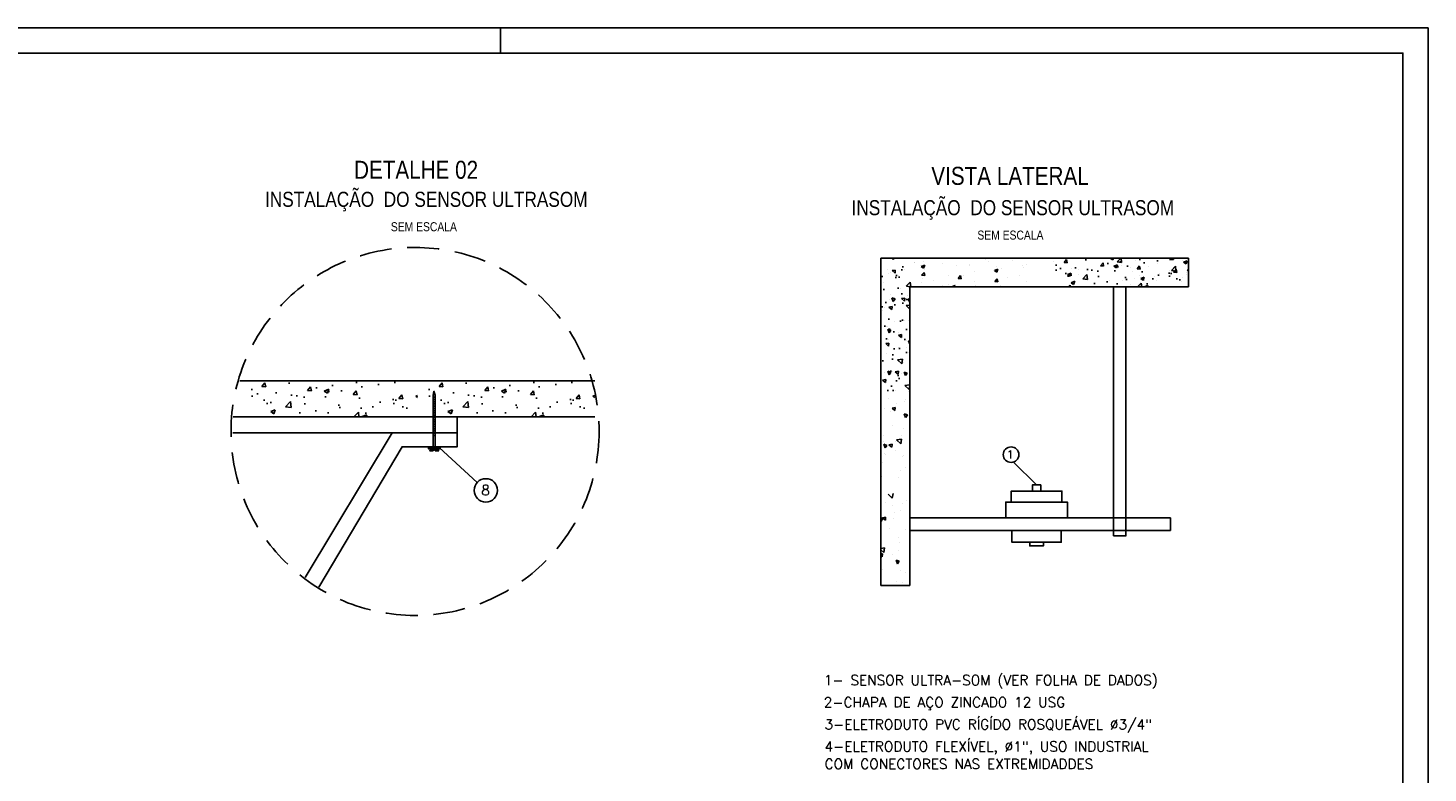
# Model space of a CAD drawing. Header units: millimetres. Extents: x 231 to 651, y 33 to 330.
# Tile 3 of 3: x 372 to 651, y 182 to 330. Entities that reach past the tile are written whole.
import ezdxf

# ---------------------------------------------------------------- set-up
doc = ezdxf.new("R2010")
doc.units = ezdxf.units.MM
doc.linetypes.add('HIDDEN', pattern=[9.525, 6.35, -3.175])
for name, color, linetype in [('2', 2, 'Continuous'), ('ARQ-FORMATO', 1, 'Continuous'), ('M_EXT_02', 2, 'Continuous'), ('TEXTO PROJ', 2, 'Continuous')]:
    doc.layers.add(name, color=color, linetype=linetype)
doc.styles.add('ARIAL', font='ARIALN.TTF')
doc.styles.add('ROMANS', font='ROMANS.SHX')

msp = doc.modelspace()

# ---------------------------------------------------------------- hatches: boundary and pattern name
h = msp.add_hatch()
h.set_pattern_fill('AR-CONC', color=256, scale=0.04, angle=90, style=0)
h.set_pattern_definition([(140, (852.132, -414.549), (0.637563, 7.287384), [0.762, -8.382]), (85, (852.132, -414.549), (-7.64226, -1.40971), [0.6096, -6.7056]), (190.451, (852.185, -413.942), (-7.004665, 5.8777), [0.6476, -7.1236]), (136.1842, (850.1, -414.549), (1.68169, 10.84316), [1.143, -12.573]), (186.6356, (850.24, -413.645), (-9.89702, 9.49617), [0.9714, -10.6854]), (81.184, (850.1, -414.549), (-9.897, 9.49618), [0.9144, -10.0584]), (111, (850.608, -413.533), (4.09062, 6.064593), [0.762, -8.382]), (56, (850.608, -413.533), (-7.367516, 2.47208), [0.6096, -6.7056]), (161.4514, (850.949, -413.028), (-3.27691, 8.536656), [0.6476, -7.1236]), (127.5, (852.132, -414.549), (-3.3822, 0.123544), [0, -6.624318, 0, -6.807197, 0, -6.730997]), (97.5, (852.132, -414.549), (-4.007221, 2.672786), [0, -3.881119, 0, -6.471918, 0, -2.5654]), (57.5, (852.132, -416.8148), (0.22915, 5.423622), [0, -2.54, 0, -7.924797, 0, -10.515596]), (47.5, (852.132, -417.831), (-1.01706, 5.925165), [0, -3.302, 0, -5.262878, 0, -7.467597])])
h.paths.add_polyline_path([(541.81, 284.54), (541.81, 257.38), (547.54, 257.38), (547.54, 284.54)])
h = msp.add_hatch()
h.set_pattern_fill('AR-CONC', color=256, scale=0.04, style=0)
h.set_pattern_definition([(50, (-95.916, -25.7865), (7.287384, -0.637563), [0.762, -8.382]), (355, (-95.916, -25.7865), (-1.40971, 7.64226), [0.6096, -6.7056]), (100.451, (-95.3086, -25.8396), (5.8777, 7.004665), [0.6476, -7.1236]), (46.1842, (-95.916, -23.7545), (10.84316, -1.68169), [1.143, -12.573]), (96.6356, (-95.012, -23.895), (9.49617, 9.89702), [0.9714, -10.6854]), (351.184, (-95.916, -23.754), (9.49618, 9.897), [0.9144, -10.0584]), (21, (-94.9, -24.2625), (6.064593, -4.09062), [0.762, -8.382]), (326, (-94.9, -24.2625), (2.47208, 7.367516), [0.6096, -6.7056]), (71.4514, (-94.3945, -24.603), (8.536656, 3.27691), [0.6476, -7.1236]), (37.5, (-95.9159, -25.7865), (0.123544, 3.3822), [0, -6.624318, 0, -6.807197, 0, -6.730997]), (7.5, (-95.916, -25.7865), (2.672786, 4.007221), [0, -3.881119, 0, -6.471918, 0, -2.5654]), (327.5, (-98.1815, -25.7865), (5.423622, -0.22915), [0, -2.54, 0, -7.924797, 0, -10.515596]), (317.5, (-99.1975, -25.7865), (5.925165, 1.01706), [0, -3.302, 0, -5.262878, 0, -7.467597])])
h.paths.add_polyline_path([(603.17, 284.54), (576.02, 284.54), (576.02, 278.8), (603.17, 278.8)])
h = msp.add_hatch()
h.set_pattern_fill('AR-CONC', color=256, scale=0.05, angle=360, style=0)
h.set_pattern_definition([(50, (-424.473, -127.862), (9.10923, -0.796954), [0.9525, -10.4775]), (355, (-424.473, -127.862), (-1.76214, 9.55283), [0.762, -8.382]), (100.451, (-423.714, -127.929), (7.34712, 8.75583), [0.8095, -8.9045]), (46.1842, (-424.473, -125.322), (13.55395, -2.10212), [1.42875, -15.71624]), (96.6356, (-423.344, -125.497), (11.8702, 12.37127), [1.21425, -13.35675]), (351.184, (-424.473, -125.322), (11.87023, 12.37125), [1.143, -12.573]), (21, (-423.203, -125.957), (7.58074, -5.113274), [0.9525, -10.4775]), (326, (-423.203, -125.957), (3.0901, 9.209395), [0.762, -8.382]), (71.4514, (-422.571, -126.383), (10.67082, 4.09614), [0.8095, -8.9045]), (37.5, (-424.473, -127.8622), (0.15443, 4.22775), [0, -8.280397, 0, -8.508997, 0, -8.413747]), (7.5, (-424.473, -127.862), (3.340982, 5.009027), [0, -4.851398, 0, -8.089897, 0, -3.20675]), (327.5, (-427.3052, -127.8622), (6.779527, -0.286437), [0, -3.175, 0, -9.905996, 0, -13.144495]), (317.5, (-428.575, -127.862), (7.406456, 1.271324), [0, -4.1275, 0, -6.578598, 0, -9.334497])])
h.paths.add_polyline_path([(449.38, 260.04), (415.44, 260.04), (415.44, 252.87), (449.38, 252.87)])
h = msp.add_hatch()
h.set_pattern_fill('AR-CONC', color=256, scale=0.05, angle=360, style=0)
h.set_pattern_definition([(50, (-389.116, -127.862), (9.10923, -0.796954), [0.9525, -10.4775]), (355, (-389.116, -127.862), (-1.76214, 9.55283), [0.762, -8.382]), (100.451, (-388.357, -127.929), (7.34712, 8.75583), [0.8095, -8.9045]), (46.1842, (-389.116, -125.322), (13.55395, -2.10212), [1.42875, -15.71624]), (96.6356, (-387.987, -125.497), (11.8702, 12.37127), [1.21425, -13.35675]), (351.184, (-389.116, -125.322), (11.87023, 12.37125), [1.143, -12.573]), (21, (-387.846, -125.957), (7.58074, -5.113274), [0.9525, -10.4775]), (326, (-387.846, -125.957), (3.0901, 9.209395), [0.762, -8.382]), (71.4514, (-387.214, -126.383), (10.67082, 4.09614), [0.8095, -8.9045]), (37.5, (-389.116, -127.8622), (0.15443, 4.22775), [0, -8.280397, 0, -8.508997, 0, -8.413747]), (7.5, (-389.116, -127.862), (3.340982, 5.009027), [0, -4.851398, 0, -8.089897, 0, -3.20675]), (327.5, (-391.9482, -127.8622), (6.779527, -0.286437), [0, -3.175, 0, -9.905996, 0, -13.144495]), (317.5, (-393.218, -127.862), (7.406456, 1.271324), [0, -4.1275, 0, -6.578598, 0, -9.334497])])
h.paths.add_polyline_path([(484.74, 260.04), (450.8, 260.04), (450.8, 252.87), (484.74, 252.87)])
h = msp.add_hatch()
h.set_pattern_fill('ANSI31', color=256, scale=0.1, angle=450, style=0)
h.set_pattern_definition([(45, (-212.67506, -1407.17524), (0.22450632, -0.22450632), [])])
h.paths.add_polyline_path([(452.88, 250.92), (452.88, 248.88), (452.48, 248.88), (452.48, 250.92)])
h.paths.add_polyline_path([(452.88, 257.17), (452.88, 250.92), (452.48, 250.92), (452.48, 257.17)])

# ---------------------------------------------------------------- linework, layer by layer
for p, q in [((541.81, 219.22), (541.81, 284.54)), ((543.15, 282.34), (543.15, 282.34)), ((546.54, 282.22), (546.54, 282.22)), ((547.54, 284.54), (603.17, 284.54)), ((548.43, 283.6), (548.43, 283.6)), ((548.57, 283.62), (548.57, 283.62)), ((549.82, 282.89), (550.53, 283.16)), ((549.82, 282.89), (550.32, 282.55)), ((550.24, 283.8), (550.24, 283.8)), ((550.32, 282.55), (550.53, 283.16)), ((550.41, 282.18), (550.41, 282.18)), ((554, 283.39), (554, 283.39)), ((555.38, 284.45), (555.38, 284.45)), ((556.83, 283.03), (556.83, 283.03)), ((557.28, 284.53), (557.28, 284.53)), ((559.37, 283.36), (559.37, 283.36)), ((559.42, 283.16), (559.42, 283.16)), ((562.7, 284.3), (562.7, 284.3)), ((563.22, 283.87), (563.22, 283.87)), ((564.16, 282.08), (564.16, 282.08)), ((564.42, 282.07), (565.13, 282.35)), ((564.42, 282.07), (564.92, 281.73)), ((564.84, 282.93), (564.84, 282.93)), ((564.92, 281.73), (565.13, 282.35)), ((565.75, 282.54), (565.75, 282.54)), ((568.13, 284.07), (568.13, 284.07)), ((570.08, 283.1), (570.08, 283.1)), ((570.27, 282.71), (570.27, 282.71)), ((570.88, 283.19), (570.88, 283.19)), ((576.15, 283.95), (576.15, 283.95)), ((578.97, 283.61), (578.97, 283.61)), ((579.77, 282.39), (579.77, 282.39)), ((581.12, 282.25), (581.12, 282.25)), ((587.03, 283.45), (587.03, 283.45)), ((587.55, 284.54), (588.06, 284.2)), ((588.06, 284.2), (588.17, 284.54)), ((588.26, 282.91), (588.98, 283.18)), ((588.26, 282.91), (588.77, 282.57)), ((588.77, 282.57), (588.98, 283.18)), ((588.89, 283.77), (589.63, 284.54)), ((588.89, 283.77), (589.79, 283.63)), ((589.01, 282.81), (589.01, 282.81)), ((589.79, 283.63), (589.69, 284.54)), ((589.82, 283.15), (589.82, 283.15)), ((591.66, 282.7), (591.66, 282.7)), ((592.58, 284.08), (592.58, 284.08)), ((595.13, 284.42), (595.13, 284.42)), ((595.24, 282.92), (595.24, 282.92)), ((596.87, 283.41), (596.87, 283.41)), ((596.93, 284.54), (596.93, 284.62)), ((599.29, 282.12), (599.29, 282.12)), ((599.52, 284.29), (600.13, 284.24)), ((599.53, 284.29), (599.73, 284.54)), ((599.73, 282.09), (600.53, 282.91)), ((599.73, 282.09), (600.64, 281.95)), ((600.13, 284.23), (600.08, 284.54)), ((600.64, 281.95), (600.53, 282.91)), ((600.67, 282.7), (600.67, 282.7)), ((602, 284.06), (602, 284.06)), ((602.16, 283.72), (602.87, 284)), ((602.16, 283.72), (602.66, 283.38)), ((602.66, 283.38), (602.87, 284)), ((542.28, 279.59), (542.28, 279.59)), ((543.25, 281.54), (543.25, 281.54)), ((543.64, 281.73), (543.64, 281.73)), ((545.3, 280.97), (545.3, 280.97)), ((546.86, 278.92), (547.66, 279.74)), ((547.77, 278.8), (547.66, 279.74)), ((549.83, 279.59), (549.83, 279.59)), ((549.92, 281.11), (550.41, 281.7)), ((549.92, 281.11), (550.53, 281.06)), ((550.12, 280.41), (550.12, 280.41)), ((550.53, 281.05), (550.41, 281.69)), ((552.31, 280.05), (552.31, 280.05)), ((555.25, 281.06), (555.25, 281.06)), ((555.26, 279.36), (555.26, 279.36)), ((556.7, 279.36), (556.7, 279.36)), ((557.21, 280.47), (557.7, 281.06)), ((557.21, 280.47), (557.82, 280.42)), ((557.82, 280.42), (557.7, 281.05)), ((558.23, 281.07), (558.23, 281.07)), ((560.53, 281.83), (560.53, 281.83)), ((560.55, 279.86), (560.55, 279.86)), ((564.5, 279.84), (564.99, 280.42)), ((564.5, 279.84), (565.1, 279.78)), ((565.11, 279.78), (564.99, 280.42)), ((566.97, 280.71), (566.97, 280.71)), ((569.51, 281.04), (569.51, 281.04)), ((570.75, 279.81), (570.75, 279.81)), ((579.02, 281.26), (579.73, 281.53)), ((579.02, 281.26), (579.52, 280.92)), ((579.52, 280.92), (579.73, 281.53)), ((581.25, 281.29), (581.25, 281.29)), ((586.9, 279.77), (586.9, 279.77)), ((587.44, 280.09), (587.44, 280.09)), ((588.45, 282.01), (588.45, 282.01)), ((588.89, 279.43), (588.89, 279.43)), ((589.91, 280.07), (589.91, 280.07)), ((591.53, 279.32), (591.53, 279.32)), ((591.96, 281.79), (591.96, 281.79)), ((592.45, 280.41), (592.45, 280.41)), ((593.36, 281.11), (593.36, 281.11)), ((593.62, 280.45), (594.33, 280.72)), ((593.62, 280.45), (594.12, 280.11)), ((594.12, 280.11), (594.33, 280.72)), ((596.3, 280.91), (596.3, 280.91)), ((596.75, 280.03), (596.75, 280.03)), ((597.39, 281.56), (597.39, 281.56)), ((601.72, 279.89), (601.72, 279.89)), ((601.88, 280.68), (601.88, 280.68)), ((602.72, 281.76), (602.72, 281.76)), ((602.81, 281.33), (602.81, 281.33)), ((543.8, 277.21), (543.8, 277.21)), ((544.27, 275.88), (544, 276.59)), ((544.61, 276.38), (544, 276.59)), ((545.64, 278.43), (545.64, 278.43)), ((546.57, 276.57), (545.93, 276.45)), ((546.51, 275.96), (545.93, 276.45)), ((546.51, 275.96), (546.56, 276.57)), ((546.87, 278.92), (547.61, 278.8)), ((547.19, 277.08), (547.19, 277.08)), ((547.44, 277.57), (547.44, 277.57)), ((547.54, 265.44), (547.54, 278.81)), ((547.54, 219.22), (547.54, 278.81)), ((547.54, 278.81), (603.17, 278.8)), ((553.98, 278.8), (603.17, 278.8)), ((554.16, 279.02), (554.16, 279.02)), ((555.89, 278.8), (556.59, 279.07)), ((556.5, 278.8), (556.59, 279.07)), ((560.68, 279.14), (560.68, 279.14)), ((565.62, 279.16), (565.62, 279.16)), ((566.1, 278.91), (566.1, 278.91)), ((579.27, 278.8), (579.56, 279.15)), ((579.63, 278.8), (579.56, 279.14)), ((588.18, 229.1), (588.18, 278.8)), ((590.68, 278.8), (590.68, 229.09)), ((595.8, 278.88), (595.8, 278.88)), ((542.05, 274.16), (542.05, 274.16)), ((542.47, 274.68), (542.47, 274.68)), ((543.41, 276.31), (543.41, 276.31)), ((544.26, 275.62), (544.26, 275.62)), ((544.27, 275.88), (544.61, 276.38)), ((543.18, 270.88), (543.18, 270.88)), ((544.52, 271.99), (544.52, 271.99)), ((546.48, 272.01), (546.48, 272.01)), ((547.21, 272.14), (547.21, 272.14)), ((541.82, 268.74), (541.82, 268.74)), ((542.98, 270.84), (542.98, 270.84)), ((543.32, 268.29), (543.32, 268.29)), ((545.28, 269.69), (545.28, 269.69)), ((545.93, 269.28), (545.29, 269.16)), ((545.87, 268.67), (545.29, 269.16)), ((545.87, 268.67), (545.92, 269.28)), ((546.99, 268.16), (546.99, 268.16)), ((541.9, 266.84), (541.9, 266.84)), ((542.95, 265.46), (542.95, 265.46)), ((545.28, 266.71), (545.28, 266.71)), ((546.98, 266.72), (546.98, 266.72)), ((547.54, 267.35), (547.28, 268.05)), ((547.54, 267.96), (547.28, 268.05)), ((547.32, 265.62), (547.32, 265.62)), ((546.3, 263.77), (546.3, 263.77)), ((542.55, 261.71), (542.55, 261.71)), ((542.72, 260.04), (542.72, 260.04)), ((542.74, 259.89), (542.74, 259.89)), ((543.46, 261.28), (543.18, 261.99)), ((543.8, 261.78), (543.19, 261.99)), ((543.46, 261.28), (543.8, 261.78)), ((544.16, 261.88), (544.16, 261.88)), ((545.29, 261.99), (544.65, 261.88)), ((545.23, 261.39), (544.65, 261.88)), ((545.23, 261.39), (545.29, 261.99)), ((545.93, 261.58), (545.93, 261.58)), ((546.75, 261.3), (546.75, 261.3)), ((544.67, 258.03), (544.67, 258.03)), ((547.54, 259.23), (546.6, 259.12)), ((547.43, 258.33), (546.6, 259.12)), ((547.31, 257.84), (547.31, 257.84)), ((547.43, 258.33), (547.54, 259.07)), ((542.49, 254.61), (542.49, 254.61)), ((543.27, 256.49), (543.27, 256.49)), ((544.6, 254.1), (544.01, 254.59)), ((544.65, 254.71), (544.02, 254.59)), ((544.6, 254.1), (544.65, 254.7)), ((545, 255.49), (545, 255.49)), ((546.52, 255.87), (546.52, 255.87)), ((546.65, 256.37), (546.65, 256.37)), ((541.84, 251.74), (541.84, 251.74)), ((543.76, 253.96), (543.76, 253.96)), ((546.73, 252.74), (546.46, 253.45)), ((547.08, 253.25), (546.46, 253.45)), ((546.74, 252.74), (547.08, 253.25)), ((542.26, 249.19), (542.26, 249.19)), ((544.03, 251.21), (544.03, 251.21)), ((545.85, 249.07), (545.85, 249.07)), ((546.29, 250.45), (546.29, 250.45)), ((547.41, 251.09), (547.41, 251.09)), ((542.35, 247.89), (542.35, 247.89)), ((542.64, 246.68), (542.37, 247.39)), ((542.99, 247.18), (542.37, 247.39)), ((542.64, 246.68), (542.99, 247.18)), ((544.02, 247.42), (543.38, 247.3)), ((543.96, 246.81), (543.38, 247.3)), ((543.96, 246.81), (544.01, 247.42)), ((544.68, 246.08), (544.68, 246.08)), ((544.77, 248.04), (544.77, 248.04)), ((545.89, 248.39), (544.92, 248.28)), ((545.75, 247.48), (544.92, 248.28)), ((545.75, 247.48), (545.89, 248.39)), ((542.04, 243.76), (542.04, 243.76)), ((542.54, 245.6), (542.54, 245.6)), ((542.68, 245.35), (542.68, 245.35)), ((546.06, 245.02), (546.06, 245.02)), ((546.35, 245.22), (546.35, 245.22)), ((542.01, 240.99), (542.01, 240.99)), ((545.39, 240.86), (545.39, 240.86)), ((545.79, 242.11), (545.79, 242.11)), ((546.69, 242.68), (546.69, 242.68)), ((544.06, 236.64), (543.24, 237.43)), ((544.07, 236.64), (544.21, 237.55)), ((542.77, 235.71), (542.77, 235.71)), ((544.03, 235.09), (544.03, 235.09)), ((546.15, 235.59), (546.15, 235.59)), ((546.81, 236.19), (546.81, 236.19)), ((547.53, 236.26), (547.53, 236.26)), ((542.17, 232.58), (541.81, 232.7)), ((541.83, 232.07), (541.81, 232.13)), ((541.83, 232.07), (542.17, 232.58)), ((542.74, 232.84), (542.1, 232.73)), ((542.68, 232.24), (542.1, 232.73)), ((542.68, 232.24), (542.74, 232.84)), ((544.37, 232.54), (544.37, 232.54)), ((544.58, 233.75), (544.58, 233.75)), ((545.61, 234.18), (545.61, 234.18)), ((547.54, 232.69), (599.53, 232.69)), ((547.54, 230.19), (547.54, 232.69)), ((543.42, 230.58), (543.42, 230.58)), ((546.8, 230.46), (546.8, 230.46)), ((599.53, 230.19), (547.54, 230.19)), ((588.18, 229.1), (590.68, 229.1)), ((542.52, 226.7), (541.81, 226.62)), ((542.38, 225.8), (541.81, 226.35)), ((542.38, 225.8), (542.52, 226.7)), ((545.38, 228.75), (545.38, 228.75)), ((545.6, 227.83), (545.6, 227.83)), ((542.1, 225.56), (541.81, 225.5)), ((542.05, 224.95), (541.81, 225.15)), ((542.05, 224.95), (542.1, 225.56)), ((544.14, 225.36), (544.14, 225.36)), ((545.11, 223.54), (544.83, 224.25)), ((545.45, 224.04), (544.83, 224.25)), ((545.11, 223.54), (545.45, 224.04)), ((545.21, 226.13), (545.21, 226.13)), ((547.52, 225.24), (547.52, 225.24)), ((542.05, 222.41), (542.05, 222.41)), ((545.15, 223.33), (545.15, 223.33)), ((545.72, 222.28), (545.72, 222.28)), ((546.61, 221.9), (546.61, 221.9)), ((547.54, 219.22), (541.81, 219.22)), ((544.9, 220.09), (544.9, 220.09)), ((546.05, 219.73), (546.05, 219.73))]:
    msp.add_line(p, q)
for points in [[(547.54, 284.54), (541.81, 284.54)], [(603.17, 278.8), (603.17, 284.54)], [(413.9, 260.04), (484.74, 260.04)], [(452.88, 246.89), (452.88, 246.89), (452.88, 257.2), (452.64, 257.96), (452.48, 257.16), (452.48, 246.87)], [(412.61, 252.87), (457.28, 252.87), (457.29, 249.68)], [(412.61, 252.87), (484.74, 252.87)], [(452.48, 252.85), (452.88, 252.85)], [(457.29, 246.89), (457.29, 249.68), (412.5, 249.68)], [(429.71, 218.91), (446.3, 246.89), (457.29, 246.89), (457.29, 249.68), (444.33, 249.68), (426.94, 220.83)], [(451.59, 246.71), (453.87, 246.71)], [(452.31, 246.48), (451.82, 246.1), (452.47, 246.1), (452.47, 246.3), (452.91, 246.3), (452.91, 246.1), (453.6, 246.1), (453.1, 246.48)], [(599.53, 232.69), (599.53, 230.19)]]:
    msp.add_lwpolyline(points)
for points in [[(453.87, 246.48), (453.87, 246.89), (451.59, 246.89), (451.59, 246.48)], [(451.59, 246.48), (451.59, 246.89), (453.87, 246.89), (453.87, 246.48)], [(567.79, 235.85), (577.9, 235.85), (577.9, 238.05), (567.79, 238.05)], [(572.01, 238.05), (573.68, 238.05), (573.68, 239.28), (572.01, 239.28)], [(566.69, 232.69), (579, 232.69), (579, 235.85), (566.69, 235.85)], [(567.93, 230.19), (577.76, 230.19), (577.76, 227.83), (567.93, 227.83)], [(571.49, 227.83), (574.21, 227.83), (574.21, 227.11), (571.49, 227.11)]]:
    msp.add_lwpolyline(points, close=True)
at = {"layer": '2'}
msp.add_lwpolyline([(230.92, 33.46), (230.92, 330.46), (650.92, 330.46), (650.92, 33.46)], close=True, dxfattribs=at)
msp.add_lwpolyline([(465.92, 325.46), (465.92, 330.46)], dxfattribs=at)
at = {"layer": 'ARQ-FORMATO'}
msp.add_lwpolyline([(255.92, 38.46), (255.92, 325.46), (645.92, 325.46), (645.92, 38.46)], close=True, dxfattribs=at)
at = {"layer": 'M_EXT_02', "linetype": 'HIDDEN'}
msp.add_circle((448.88, 249.95), 36.71, dxfattribs=at)
at = {"layer": 'TEXTO PROJ', "color": 2}
msp.add_line((572.85, 239.28), (568.26, 243.85), dxfattribs=at)
msp.add_lwpolyline([(453.67, 246.76), (461.27, 239.77)], dxfattribs=at)
for centre, radius in [((567.76, 245.32), 1.56), ((463, 238.2), 2.33)]:
    msp.add_circle(centre, radius, dxfattribs=at)

# ---------------------------------------------------------------- texts
for s, height, style, p in [('DETALHE 02', 3.6, 'ARIAL', (436.71, 300.36)), ('VISTA LATERAL', 3.6, 'ARIAL', (551.85, 299.15)), ('INSTALAÇÃO  DO SENSOR ULTRASOM', 3, 'ARIAL', (418.95, 294.77)), ('INSTALAÇÃO  DO SENSOR ULTRASOM', 3, 'ARIAL', (535.94, 293.1)), ('SEM ESCALA', 1.8, 'ARIAL', (444.05, 289.9)), ('SEM ESCALA', 1.8, 'ARIAL', (561.04, 288.23)), ('1', 1.6, 'ROMANS', (566.88, 244.58)), ('8', 2, 'ROMANS', (462.09, 237.24)), ('1- SENSOR ULTRA-SOM (VER FOLHA DE DADOS)', 2, 'ROMANS', (530.4, 199.32)), ('2-CHAPA DE AÇO ZINCADO 12 USG ', 2, 'ROMANS', (530.4, 194.91)), ('3-ELETRODUTO PVC RÍGÍDO ROSQUEÁVEL %%C3/4" ', 2, 'ROMANS', (530.56, 190.5)), ('4-ELETRODUTO FLEXÍVEL, %%C1", USO INDUSTRIAL  ', 2, 'ROMANS', (530.56, 186.09)), ('COM CONECTORES NAS EXTREMIDADDES', 2, 'ROMANS', (530.56, 182.6))]:
    msp.add_text(s, height=height, dxfattribs=dict(at, style=style)).set_placement(p)

doc.saveas('drawing.dxf')
